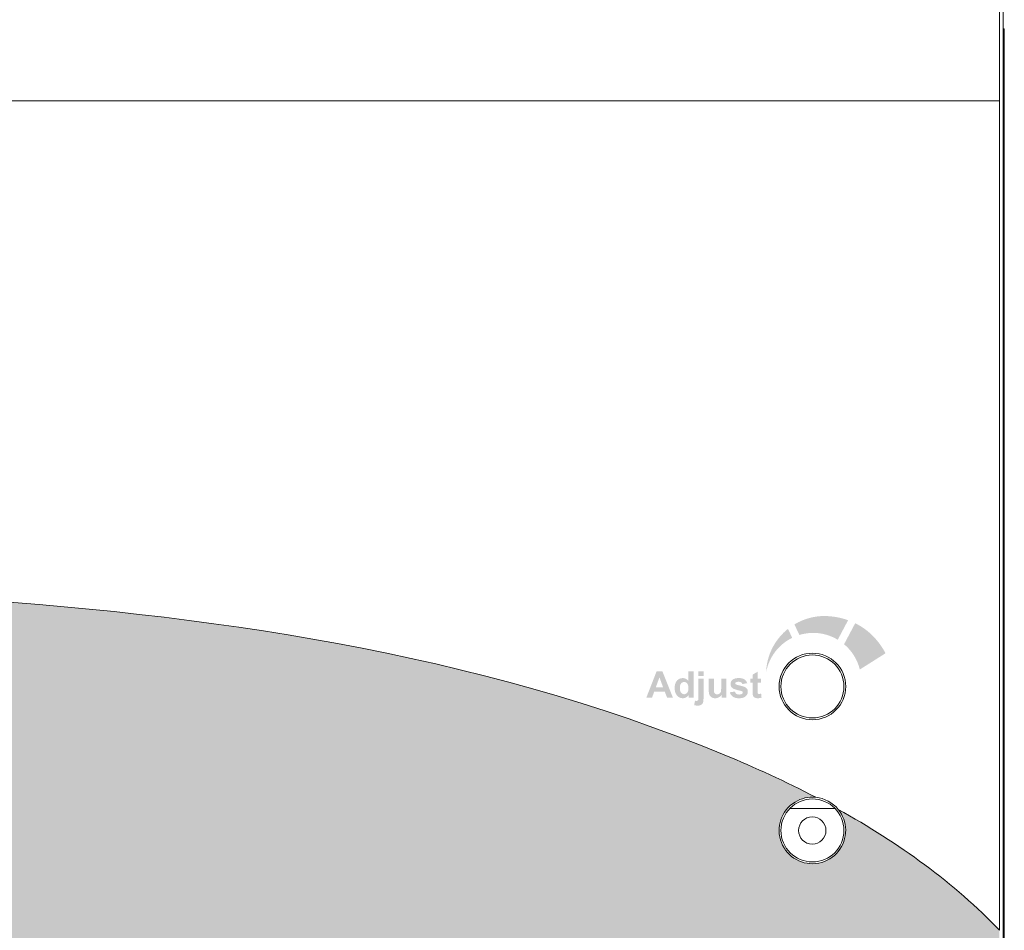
# Model space of a CAD drawing. Header units: millimetres. Extents: x 0 to 560, y 0 to 297.
# Tile 8 of 9: x 469 to 523, y 125 to 176. Entities that reach past the tile are written whole.
import ezdxf

# ---------------------------------------------------------------- set-up
doc = ezdxf.new("R2010")
doc.units = ezdxf.units.MM
doc.layers.get('0').update_dxf_attribs({"linetype": 'CONTINUOUS', "lineweight": 13})
doc.layers.add('Dimension', color=2, linetype='CONTINUOUS', lineweight=9)

msp = doc.modelspace()

# ---------------------------------------------------------------- hatches: boundary and pattern name
at = {"linetype": 'ByBlock'}
h = msp.add_hatch(color=18, dxfattribs=at)
edge = h.paths.add_edge_path()
edge.add_line((379.4999999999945, 171.5500000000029), (379.4999999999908, 90.85000000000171))
edge.add_arc((380.4999999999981, 90.85000000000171), 1, 180, 270)
edge.add_line((380.4999999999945, 89.85000000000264), (393.3999999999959, 89.85000000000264))
edge.add_arc((393.3999999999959, 90.85000000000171), 1, 270, 360)
edge.add_line((394.3999999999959, 90.85000000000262), (394.3999999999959, 102.7500000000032))
edge.add_arc((394.8999999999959, 102.7500000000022), 0.5, 90, 180, ccw=False)
edge.add_line((394.8999999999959, 103.2500000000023), (425.8999999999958, 103.2500000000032))
edge.add_arc((425.8999999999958, 102.7500000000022), 0.5, 0, 90, ccw=False)
edge.add_line((426.3999999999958, 102.7500000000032), (426.3999999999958, 90.85000000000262))
edge.add_arc((427.3999999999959, 90.85000000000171), 1, 180, 270)
edge.add_line((427.3999999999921, 89.85000000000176), (468.1999999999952, 89.85000000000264))
edge.add_arc((468.1999999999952, 90.85000000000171), 1, 270, 360)
edge.add_line((469.1999999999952, 90.85000000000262), (469.1999999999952, 102.7500000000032))
edge.add_arc((469.6999999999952, 102.7500000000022), 0.5, 90, 180, ccw=False)
edge.add_line((469.6999999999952, 103.2500000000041), (510.0999999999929, 103.2500000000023))
edge.add_arc((510.0999999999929, 102.7500000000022), 0.5, 0, 90, ccw=False)
edge.add_line((510.5999999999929, 102.7500000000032), (510.5999999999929, 90.85000000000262))
edge.add_arc((511.5999999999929, 90.85000000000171), 1, 180, 270)
edge.add_line((511.5999999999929, 89.85000000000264), (522.0999999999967, 89.85000000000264))
edge.add_arc((522.0999999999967, 90.85000000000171), 1, 270, 360)
edge.add_line((523.0999999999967, 90.85000000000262), (523.0999999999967, 125.449999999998))
edge.add_spline(control_points=[(523.0999999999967, 125.449999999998), (520.6195278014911, 128.0711685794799), (517.4986139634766, 130.2990989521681), (514.1403322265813, 132.1671852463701)], knot_values=[4.346382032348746, 4.346382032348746, 4.346382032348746, 4.346382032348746, 4.912457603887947, 4.912457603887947, 4.912457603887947, 4.912457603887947], degree=3, periodic=0)
edge.add_arc((512.7050000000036, 130.9999999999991), 1.85, 0.9429759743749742, 39.1173623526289, ccw=False)
edge.add_arc((512.7049999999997, 131), 1.849999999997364, -238.53282465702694, 0.942975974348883, ccw=False)
edge.add_arc((512.7050000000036, 130.9999999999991), 1.85, 84.25433921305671, 121.4671753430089, ccw=False)
edge.add_spline(control_points=[(512.890208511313, 132.8407057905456), (511.2230575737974, 133.7107971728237), (509.5110448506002, 134.4958901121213), (507.8012478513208, 135.1998849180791)], knot_values=[3.999999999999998, 3.999999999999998, 3.999999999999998, 3.999999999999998, 4.276705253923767, 4.276705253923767, 4.276705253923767, 4.276705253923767], degree=3, periodic=0)
edge.add_spline(control_points=[(507.8012478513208, 135.1998849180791), (479.8039719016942, 146.727526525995), (448.8415003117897, 143.3458185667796), (419.3855699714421, 146.3959358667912)], knot_values=[3, 3, 3, 3, 4, 4, 4, 4], degree=3, periodic=0)
edge.add_spline(control_points=[(419.3855699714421, 146.3959358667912), (416.1626810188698, 146.7295935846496), (412.9318683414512, 146.9426728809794), (409.7151805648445, 147.346093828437)], knot_values=[2, 2, 2, 2, 3, 3, 3, 3], degree=3, periodic=0)
edge.add_spline(control_points=[(409.7151805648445, 147.346093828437), (398.204075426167, 148.789589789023), (385.6773554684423, 151.2063258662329), (381.1976948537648, 163.3621810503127)], knot_values=[1, 1, 1, 1, 2, 2, 2, 2], degree=3, periodic=0)
edge.add_spline(control_points=[(381.1976948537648, 163.3621810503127), (381.0387701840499, 163.7930865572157), (380.0918493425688, 166.1465622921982), (379.4999999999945, 171.5500000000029)], knot_values=[0.4642198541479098, 0.4642198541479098, 0.4642198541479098, 0.4642198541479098, 1, 1, 1, 1], degree=3, periodic=0)
edge = h.paths.add_edge_path()
edge.add_spline(control_points=[(379.5047738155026, 171.9974908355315), (379.5031781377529, 171.9971714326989), (379.5015868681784, 171.9968452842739), (379.4999999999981, 171.9965124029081)], knot_values=[0, 0, 0, 0, 0.0009697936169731, 0.0009697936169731, 0.0009697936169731, 0.0009697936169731], degree=3, periodic=0)
at = {"linetype": 'ByBlock', "lineweight": 9}
h = msp.add_hatch(color=256, dxfattribs=at)
edge = h.paths.add_edge_path()
edge.add_spline(control_points=[(516.7688373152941, 140.8450221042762), (516.3788522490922, 141.5721099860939), (515.8214354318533, 142.151575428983), (515.0831509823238, 142.5129661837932)], knot_values=[3, 3, 3, 3, 4, 4, 4, 4], degree=3, periodic=0)
edge.add_spline(control_points=[(515.0831509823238, 142.5129661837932), (515.0831509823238, 142.5129661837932), (514.4654449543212, 141.3469728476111), (514.4654449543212, 141.3469728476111)], knot_values=[0, 0, 0, 0, 1, 1, 1, 1], degree=3, periodic=0)
edge.add_spline(control_points=[(514.4654449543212, 141.3469728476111), (514.8943596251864, 140.9852375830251), (515.2054519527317, 140.4955169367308), (515.3411888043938, 139.9412007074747)], knot_values=[1, 1, 1, 1, 2, 2, 2, 2], degree=3, periodic=0)
edge.add_spline(control_points=[(515.3411888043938, 139.9412007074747), (515.3411888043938, 139.9412007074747), (516.7688373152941, 140.8450221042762), (516.7688373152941, 140.8450221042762)], knot_values=[2, 2, 2, 2, 3, 3, 3, 3], degree=3, periodic=0)
edge = h.paths.add_edge_path()
edge.add_spline(control_points=[(514.1140449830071, 141.595708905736), (514.1140449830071, 141.595708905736), (514.6879982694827, 142.6812592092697), (514.6879982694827, 142.6812592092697)], knot_values=[5, 5, 5, 5, 6, 6, 6, 6], degree=3, periodic=0)
edge.add_spline(control_points=[(514.6879982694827, 142.6812592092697), (514.3882747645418, 142.7871959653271), (514.0644355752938, 142.8617823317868), (513.7116575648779, 142.8979558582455)], knot_values=[0, 0, 0, 0, 1, 1, 1, 1], degree=3, periodic=0)
edge.add_spline(control_points=[(513.7116575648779, 142.8979558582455), (512.9826748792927, 142.9734034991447), (512.2867651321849, 142.7982202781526), (511.7041991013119, 142.4475093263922)], knot_values=[1, 1, 1, 1, 2, 2, 2, 2], degree=3, periodic=0)
edge.add_spline(control_points=[(511.7041991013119, 142.4475093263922), (511.7041991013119, 142.4475093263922), (511.9829075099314, 141.8608091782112), (511.9829075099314, 141.8608091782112)], knot_values=[2, 2, 2, 2, 3, 3, 3, 3], degree=3, periodic=0)
edge.add_spline(control_points=[(511.9829075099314, 141.8608091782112), (512.311225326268, 141.9605447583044), (512.6636588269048, 141.9989575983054), (513.0271166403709, 141.9614060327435)], knot_values=[3, 3, 3, 3, 4, 4, 4, 4], degree=3, periodic=0)
edge.add_spline(control_points=[(513.0271166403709, 141.9614060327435), (513.4253699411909, 141.920581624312), (513.7915838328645, 141.788634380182), (514.1140449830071, 141.595708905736)], knot_values=[4, 4, 4, 4, 5, 5, 5, 5], degree=3, periodic=0)
edge = h.paths.add_edge_path()
edge.add_spline(control_points=[(511.5829316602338, 141.7040572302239), (511.5829316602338, 141.7040572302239), (511.3465979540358, 142.2008403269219), (511.3465979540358, 142.2008403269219)], knot_values=[3, 3, 3, 3, 4, 4, 4, 4], degree=3, periodic=0)
edge.add_spline(control_points=[(511.3465979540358, 142.2008403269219), (510.6909958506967, 141.6752906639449), (510.2376209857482, 140.8992823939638), (510.1446033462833, 139.9975280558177)], knot_values=[0, 0, 0, 0, 1, 1, 1, 1], degree=3, periodic=0)
edge.add_spline(control_points=[(510.1446033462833, 139.9975280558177), (510.1377131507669, 139.9274203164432), (510.1366796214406, 139.8588628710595), (510.1342680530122, 139.7892718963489)], knot_values=[1, 1, 1, 1, 2, 2, 2, 2], degree=3, periodic=0)
edge.add_spline(control_points=[(510.1342680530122, 139.7892718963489), (510.289986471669, 140.6448619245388), (510.8446472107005, 141.3414606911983), (511.5829316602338, 141.7040572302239)], knot_values=[2, 2, 2, 2, 3, 3, 3, 3], degree=3, periodic=0)
h = msp.add_hatch(color=256, dxfattribs=at)
edge = h.paths.add_edge_path()
edge.add_spline(control_points=[(509.6627720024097, 139.4407933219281), (509.6627720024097, 139.4407933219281), (509.856386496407, 139.4407933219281), (509.856386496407, 139.4407933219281)], knot_values=[20, 20, 20, 20, 21, 21, 21, 21], degree=3, periodic=0)
edge.add_spline(control_points=[(509.856386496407, 139.4407933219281), (509.856386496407, 139.4407933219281), (509.856386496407, 139.2147949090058), (509.856386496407, 139.2147949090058)], knot_values=[0, 0, 0, 0, 1, 1, 1, 1], degree=3, periodic=0)
edge.add_spline(control_points=[(509.856386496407, 139.2147949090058), (509.856386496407, 139.2147949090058), (509.6627720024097, 139.2147949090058), (509.6627720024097, 139.2147949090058)], knot_values=[1, 1, 1, 1, 2, 2, 2, 2], degree=3, periodic=0)
edge.add_spline(control_points=[(509.6627720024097, 139.2147949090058), (509.6627720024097, 139.2147949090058), (509.6627720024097, 138.7827796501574), (509.6627720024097, 138.7827796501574)], knot_values=[2, 2, 2, 2, 3, 3, 3, 3], degree=3, periodic=0)
edge.add_spline(control_points=[(509.6627720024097, 138.7827796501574), (509.6627720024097, 138.6952741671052), (509.6641500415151, 138.6442867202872), (509.6682841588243, 138.6298173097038)], knot_values=[3, 3, 3, 3, 4, 4, 4, 4], degree=3, periodic=0)
edge.add_spline(control_points=[(509.6682841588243, 138.6298173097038), (509.6717292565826, 138.6153478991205), (509.6799974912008, 138.6036345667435), (509.6930888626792, 138.5939882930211)], knot_values=[4, 4, 4, 4, 5, 5, 5, 5], degree=3, periodic=0)
edge.add_spline(control_points=[(509.6930888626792, 138.5939882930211), (509.7065247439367, 138.5846865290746), (509.7223721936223, 138.5798633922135), (509.7413202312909, 138.5798633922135), (509.7675029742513, 138.5798633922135), (509.8053990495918, 138.5891651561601), (509.8553529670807, 138.6070796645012)], knot_values=[5, 5, 5, 5, 6, 6, 6, 7, 7, 7, 7], degree=3, periodic=0)
edge.add_spline(control_points=[(509.8553529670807, 138.6070796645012), (509.8553529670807, 138.6070796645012), (509.8798131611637, 138.3872824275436), (509.8798131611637, 138.3872824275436)], knot_values=[7, 7, 7, 7, 8, 8, 8, 8], degree=3, periodic=0)
edge.add_spline(control_points=[(509.8798131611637, 138.3872824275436), (509.8136672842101, 138.3590326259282), (509.7389086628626, 138.3445632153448), (509.6555372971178, 138.3445632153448), (509.6042053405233, 138.3445632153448), (509.5580410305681, 138.3531759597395), (509.517388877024, 138.3704014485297)], knot_values=[8, 8, 8, 8, 9, 9, 9, 10, 10, 10, 10], degree=3, periodic=0)
edge.add_spline(control_points=[(509.517388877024, 138.3704014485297), (509.4760477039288, 138.3876269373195), (509.4460753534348, 138.4100200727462), (509.4267828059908, 138.4368918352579)], knot_values=[10, 10, 10, 10, 11, 11, 11, 11], degree=3, periodic=0)
edge.add_spline(control_points=[(509.4267828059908, 138.4368918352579), (509.4078347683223, 138.4644526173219), (509.3943988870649, 138.5009706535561), (509.3871641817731, 138.5478239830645)], knot_values=[11, 11, 11, 11, 12, 12, 12, 12], degree=3, periodic=0)
edge.add_spline(control_points=[(509.3871641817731, 138.5478239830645), (509.3809630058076, 138.580552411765), (509.3778624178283, 138.6470427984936), (509.3778624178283, 138.7476396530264)], knot_values=[12, 12, 12, 12, 13, 13, 13, 13], degree=3, periodic=0)
edge.add_spline(control_points=[(509.3778624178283, 138.7476396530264), (509.3778624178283, 138.7476396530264), (509.3778624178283, 139.2147949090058), (509.3778624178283, 139.2147949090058)], knot_values=[13, 13, 13, 13, 14, 14, 14, 14], degree=3, periodic=0)
edge.add_spline(control_points=[(509.3778624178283, 139.2147949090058), (509.3778624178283, 139.2147949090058), (509.2476377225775, 139.2147949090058), (509.2476377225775, 139.2147949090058)], knot_values=[14, 14, 14, 14, 15, 15, 15, 15], degree=3, periodic=0)
edge.add_spline(control_points=[(509.2476377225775, 139.2147949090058), (509.2476377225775, 139.2147949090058), (509.2476377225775, 139.4407933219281), (509.2476377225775, 139.4407933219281)], knot_values=[15, 15, 15, 15, 16, 16, 16, 16], degree=3, periodic=0)
edge.add_spline(control_points=[(509.2476377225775, 139.4407933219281), (509.2476377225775, 139.4407933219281), (509.3778624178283, 139.4407933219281), (509.3778624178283, 139.4407933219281)], knot_values=[16, 16, 16, 16, 17, 17, 17, 17], degree=3, periodic=0)
edge.add_spline(control_points=[(509.3778624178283, 139.4407933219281), (509.3778624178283, 139.4407933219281), (509.3778624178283, 139.6540448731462), (509.3778624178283, 139.6540448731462)], knot_values=[17, 17, 17, 17, 18, 18, 18, 18], degree=3, periodic=0)
edge.add_spline(control_points=[(509.3778624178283, 139.6540448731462), (509.3778624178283, 139.6540448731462), (509.6627720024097, 139.819754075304), (509.6627720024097, 139.819754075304)], knot_values=[18, 18, 18, 18, 19, 19, 19, 19], degree=3, periodic=0)
edge.add_spline(control_points=[(509.6627720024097, 139.819754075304), (509.6627720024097, 139.819754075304), (509.6627720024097, 139.4407933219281), (509.6627720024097, 139.4407933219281)], knot_values=[19, 19, 19, 19, 20, 20, 20, 20], degree=3, periodic=0)
edge = h.paths.add_edge_path()
edge.add_spline(control_points=[(508.993734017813, 138.4506722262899), (508.9113961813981, 138.3800477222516), (508.7897842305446, 138.3445632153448), (508.6292426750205, 138.3445632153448), (508.4831705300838, 138.3445632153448), (508.3674152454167, 138.3741910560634), (508.2823213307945, 138.4334467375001), (508.1972274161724, 138.4927024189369), (508.1414168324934, 138.5733177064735), (508.1152340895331, 138.6746035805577)], knot_values=[23, 23, 23, 23, 24, 24, 24, 25, 25, 25, 26, 26, 26, 26], degree=3, periodic=0)
edge.add_spline(control_points=[(508.1152340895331, 138.6746035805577), (508.1152340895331, 138.6746035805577), (508.3997991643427, 138.7180118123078), (508.3997991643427, 138.7180118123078)], knot_values=[0, 0, 0, 0, 1, 1, 1, 1], degree=3, periodic=0)
edge.add_spline(control_points=[(508.3997991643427, 138.7180118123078), (508.4122015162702, 138.6628902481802), (508.4366617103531, 138.6212045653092), (508.4735242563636, 138.5926102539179)], knot_values=[1, 1, 1, 1, 2, 2, 2, 2], degree=3, periodic=0)
edge.add_spline(control_points=[(508.4735242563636, 138.5926102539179), (508.5107313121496, 138.5636714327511), (508.5624077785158, 138.5495465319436), (508.6292426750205, 138.5495465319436), (508.7022787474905, 138.5495465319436), (508.7574003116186, 138.5629824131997), (508.7946073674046, 138.5898541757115)], knot_values=[2, 2, 2, 2, 3, 3, 3, 4, 4, 4, 4], degree=3, periodic=0)
edge.add_spline(control_points=[(508.7946073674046, 138.5898541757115), (508.8194120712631, 138.6088022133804), (508.8318144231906, 138.6339514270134), (508.8318144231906, 138.6656463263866), (508.8318144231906, 138.687005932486), (508.8252687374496, 138.7049204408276), (508.8118328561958, 138.719389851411)], knot_values=[4, 4, 4, 4, 5, 5, 5, 6, 6, 6, 6], degree=3, periodic=0)
edge.add_spline(control_points=[(508.8118328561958, 138.719389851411), (508.7977079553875, 138.7324812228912), (508.7660130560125, 138.74488357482), (508.7167481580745, 138.756596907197)], knot_values=[6, 6, 6, 6, 7, 7, 7, 7], degree=3, periodic=0)
edge.add_spline(control_points=[(508.7167481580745, 138.756596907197), (508.4879936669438, 138.8068953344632), (508.3432995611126, 138.8530596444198), (508.2819768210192, 138.8950898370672)], knot_values=[7, 7, 7, 7, 8, 8, 8, 8], degree=3, periodic=0)
edge.add_spline(control_points=[(508.2819768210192, 138.8950898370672), (508.1972274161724, 138.9529674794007), (508.1545082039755, 139.0332382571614), (508.1545082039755, 139.1362466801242), (508.1545082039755, 139.2292643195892), (508.1913707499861, 139.3071235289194), (508.264751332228, 139.3705133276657)], knot_values=[8, 8, 8, 8, 9, 9, 9, 10, 10, 10, 10], degree=3, periodic=0)
edge.add_spline(control_points=[(508.264751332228, 139.3705133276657), (508.3377874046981, 139.4335586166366), (508.451820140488, 139.4652535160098), (508.6058160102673, 139.4652535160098), (508.7525771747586, 139.4652535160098), (508.8614422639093, 139.4414823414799), (508.9331002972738, 139.3935954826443)], knot_values=[10, 10, 10, 10, 11, 11, 11, 12, 12, 12, 12], degree=3, periodic=0)
edge.add_spline(control_points=[(508.9331002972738, 139.3935954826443), (509.0040693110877, 139.3457086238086), (509.0536787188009, 139.2750841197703), (509.0805504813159, 139.1817219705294)], knot_values=[12, 12, 12, 12, 13, 13, 13, 13], degree=3, periodic=0)
edge.add_spline(control_points=[(509.0805504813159, 139.1817219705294), (509.0805504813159, 139.1817219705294), (508.8128663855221, 139.1321125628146), (508.8128663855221, 139.1321125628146)], knot_values=[13, 13, 13, 13, 14, 14, 14, 14], degree=3, periodic=0)
edge.add_spline(control_points=[(508.8128663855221, 139.1321125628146), (508.8014975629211, 139.1737982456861), (508.7794489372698, 139.2058376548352), (508.7477540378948, 139.227886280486)], knot_values=[14, 14, 14, 14, 15, 15, 15, 15], degree=3, periodic=0)
edge.add_spline(control_points=[(508.7477540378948, 139.227886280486), (508.7157146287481, 139.2502794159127), (508.6698948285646, 139.2613037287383), (508.6109836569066, 139.2613037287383), (508.5362250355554, 139.2613037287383), (508.482481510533, 139.2509684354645), (508.4504421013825, 139.229953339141)], knot_values=[15, 15, 15, 15, 16, 16, 16, 17, 17, 17, 17], degree=3, periodic=0)
edge.add_spline(control_points=[(508.4504421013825, 139.229953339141), (508.4287379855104, 139.2151394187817), (508.4180581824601, 139.1961913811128), (508.4180581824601, 139.1724202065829), (508.4180581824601, 139.1520941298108), (508.4273599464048, 139.135213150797), (508.4463079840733, 139.1210882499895)], knot_values=[17, 17, 17, 17, 18, 18, 18, 19, 19, 19, 19], degree=3, periodic=0)
edge.add_spline(control_points=[(508.4463079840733, 139.1210882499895), (508.4721462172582, 139.1021402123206), (508.5603407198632, 139.0756129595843), (508.7112360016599, 139.0411619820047)], knot_values=[19, 19, 19, 19, 20, 20, 20, 20], degree=3, periodic=0)
edge.add_spline(control_points=[(508.7112360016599, 139.0411619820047), (508.8624757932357, 139.0067110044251), (508.967895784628, 138.9646808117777), (509.0278404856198, 138.9150714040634)], knot_values=[20, 20, 20, 20, 21, 21, 21, 21], degree=3, periodic=0)
edge.add_spline(control_points=[(509.0278404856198, 138.9150714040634), (509.0870961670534, 138.8647729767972), (509.1167240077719, 138.7944929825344), (509.1167240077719, 138.7042314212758), (509.1167240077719, 138.605701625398), (509.0757273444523, 138.5212967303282), (508.993734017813, 138.4506722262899)], knot_values=[21, 21, 21, 21, 22, 22, 22, 23, 23, 23, 23], degree=3, periodic=0)
edge = h.paths.add_edge_path()
edge.add_spline(control_points=[(507.9209305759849, 138.3686788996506), (507.9209305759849, 138.3686788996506), (507.6577251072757, 138.3686788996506), (507.6577251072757, 138.3686788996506)], knot_values=[18, 18, 18, 18, 19, 19, 19, 19], degree=3, periodic=0)
edge.add_spline(control_points=[(507.6577251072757, 138.3686788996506), (507.6577251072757, 138.3686788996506), (507.6577251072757, 138.5292204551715), (507.6577251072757, 138.5292204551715)], knot_values=[0, 0, 0, 0, 1, 1, 1, 1], degree=3, periodic=0)
edge.add_spline(control_points=[(507.6577251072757, 138.5292204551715), (507.618450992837, 138.4720318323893), (507.5674635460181, 138.427245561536), (507.5037292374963, 138.3941726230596), (507.4399949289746, 138.3610996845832), (507.3731600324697, 138.3445632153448), (507.3021910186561, 138.3445632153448), (507.2301884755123, 138.3445632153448), (507.1657651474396, 138.3604106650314), (507.1085765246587, 138.3921055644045)], knot_values=[1, 1, 1, 1, 2, 2, 2, 3, 3, 3, 4, 4, 4, 4], degree=3, periodic=0)
edge.add_spline(control_points=[(507.1085765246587, 138.3921055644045), (507.0513879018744, 138.4238004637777), (507.0100467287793, 138.4682422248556), (506.9842084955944, 138.5254308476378)], knot_values=[4, 4, 4, 4, 5, 5, 5, 5], degree=3, periodic=0)
edge.add_spline(control_points=[(506.9842084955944, 138.5254308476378), (506.9587147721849, 138.58261947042), (506.945967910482, 138.661512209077), (506.945967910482, 138.7627980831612)], knot_values=[5, 5, 5, 5, 6, 6, 6, 6], degree=3, periodic=0)
edge.add_spline(control_points=[(506.945967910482, 138.7627980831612), (506.945967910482, 138.7627980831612), (506.945967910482, 139.4407933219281), (506.945967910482, 139.4407933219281)], knot_values=[6, 6, 6, 6, 7, 7, 7, 7], degree=3, periodic=0)
edge.add_spline(control_points=[(506.945967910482, 139.4407933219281), (506.945967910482, 139.4407933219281), (507.2294994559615, 139.4407933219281), (507.2294994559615, 139.4407933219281)], knot_values=[7, 7, 7, 7, 8, 8, 8, 8], degree=3, periodic=0)
edge.add_spline(control_points=[(507.2294994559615, 139.4407933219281), (507.2294994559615, 139.4407933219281), (507.2294994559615, 138.9481443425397), (507.2294994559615, 138.9481443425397)], knot_values=[8, 8, 8, 8, 9, 9, 9, 9], degree=3, periodic=0)
edge.add_spline(control_points=[(507.2294994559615, 138.9481443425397), (507.2294994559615, 138.7975935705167), (507.2346671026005, 138.7052649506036), (507.2450023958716, 138.6711584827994)], knot_values=[9, 9, 9, 9, 10, 10, 10, 10], degree=3, periodic=0)
edge.add_spline(control_points=[(507.2450023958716, 138.6711584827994), (507.2556821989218, 138.6373965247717), (507.2746302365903, 138.6105247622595), (507.3021910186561, 138.5905431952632)], knot_values=[10, 10, 10, 10, 11, 11, 11, 11], degree=3, periodic=0)
edge.add_spline(control_points=[(507.3021910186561, 138.5905431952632), (507.3297518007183, 138.5705616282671), (507.3648917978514, 138.5609153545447), (507.4072665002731, 138.5609153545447), (507.4558423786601, 138.5609153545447), (507.4992506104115, 138.5740067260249), (507.5374911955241, 138.6005339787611), (507.5757317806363, 138.6270612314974), (507.6019145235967, 138.6601341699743), (507.6163839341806, 138.6994082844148)], knot_values=[11, 11, 11, 11, 12, 12, 12, 13, 13, 13, 14, 14, 14, 14], degree=3, periodic=0)
edge.add_spline(control_points=[(507.6163839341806, 138.6994082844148), (507.6301643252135, 138.7386823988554), (507.6373990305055, 138.8351451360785), (507.6373990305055, 138.9887964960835)], knot_values=[14, 14, 14, 14, 15, 15, 15, 15], degree=3, periodic=0)
edge.add_spline(control_points=[(507.6373990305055, 138.9887964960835), (507.6373990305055, 138.9887964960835), (507.6373990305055, 139.4407933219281), (507.6373990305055, 139.4407933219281)], knot_values=[15, 15, 15, 15, 16, 16, 16, 16], degree=3, periodic=0)
edge.add_spline(control_points=[(507.6373990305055, 139.4407933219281), (507.6373990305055, 139.4407933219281), (507.9209305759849, 139.4407933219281), (507.9209305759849, 139.4407933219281)], knot_values=[16, 16, 16, 16, 17, 17, 17, 17], degree=3, periodic=0)
edge.add_spline(control_points=[(507.9209305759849, 139.4407933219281), (507.9209305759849, 139.4407933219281), (507.9209305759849, 138.3686788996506), (507.9209305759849, 138.3686788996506)], knot_values=[17, 17, 17, 17, 18, 18, 18, 18], degree=3, periodic=0)
h.paths.add_polyline_path([(506.6548571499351, 139.5861764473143), (506.3713256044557, 139.5861764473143), (506.3713256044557, 139.8486928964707), (506.6548571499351, 139.8486928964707)])
edge = h.paths.add_edge_path()
edge.add_spline(control_points=[(506.3713256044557, 139.4407933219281), (506.3713256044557, 139.4407933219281), (506.6548571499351, 139.4407933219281), (506.6548571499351, 139.4407933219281)], knot_values=[13, 13, 13, 13, 14, 14, 14, 14], degree=3, periodic=0)
edge.add_spline(control_points=[(506.6548571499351, 139.4407933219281), (506.6548571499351, 139.4407933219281), (506.6548571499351, 138.4024408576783), (506.6548571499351, 138.4024408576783)], knot_values=[0, 0, 0, 0, 1, 1, 1, 1], degree=3, periodic=0)
edge.add_spline(control_points=[(506.6548571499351, 138.4024408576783), (506.6548571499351, 138.2656704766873), (506.6458998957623, 138.1692077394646), (506.6279853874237, 138.1130526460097)], knot_values=[1, 1, 1, 1, 2, 2, 2, 2], degree=3, periodic=0)
edge.add_spline(control_points=[(506.6279853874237, 138.1130526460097), (506.6104153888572, 138.0568975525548), (506.5759644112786, 138.0128003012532), (506.5249769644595, 137.9814499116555)], knot_values=[2, 2, 2, 2, 3, 3, 3, 3], degree=3, periodic=0)
edge.add_spline(control_points=[(506.5249769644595, 137.9814499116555), (506.4743340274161, 137.9497550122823), (506.409566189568, 137.9339075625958), (506.3306734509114, 137.9339075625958), (506.3024236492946, 137.9339075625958), (506.272106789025, 137.9363191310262), (506.2393783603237, 137.9414867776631)], knot_values=[3, 3, 3, 3, 4, 4, 4, 5, 5, 5, 5], degree=3, periodic=0)
edge.add_spline(control_points=[(506.2393783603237, 137.9414867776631), (506.2066499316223, 137.9463099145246), (506.1715099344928, 137.9538891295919), (506.1339583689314, 137.9642244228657)], knot_values=[5, 5, 5, 5, 6, 6, 6, 6], degree=3, periodic=0)
edge.add_spline(control_points=[(506.1339583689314, 137.9642244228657), (506.1339583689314, 137.9642244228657), (506.1832232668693, 138.2064147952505), (506.1832232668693, 138.2064147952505)], knot_values=[6, 6, 6, 6, 7, 7, 7, 7], degree=3, periodic=0)
edge.add_spline(control_points=[(506.1832232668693, 138.2064147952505), (506.1970036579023, 138.203658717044), (506.2094060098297, 138.2015916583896), (506.2211193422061, 138.1998691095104), (506.2328326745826, 138.1981465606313), (506.2438569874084, 138.197113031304), (506.2541922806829, 138.197113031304), (506.2831311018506, 138.197113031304), (506.3065577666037, 138.2033142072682), (506.3251612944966, 138.215716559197)], knot_values=[7, 7, 7, 7, 8, 8, 8, 9, 9, 9, 10, 10, 10, 10], degree=3, periodic=0)
edge.add_spline(control_points=[(506.3251612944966, 138.215716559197), (506.3437648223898, 138.2284634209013), (506.3561671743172, 138.2432773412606), (506.3620238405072, 138.2608473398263), (506.3678805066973, 138.278417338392), (506.3713256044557, 138.3307828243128), (506.3713256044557, 138.4182883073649)], knot_values=[10, 10, 10, 10, 11, 11, 11, 12, 12, 12, 12], degree=3, periodic=0)
edge.add_spline(control_points=[(506.3713256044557, 138.4182883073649), (506.3713256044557, 138.4182883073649), (506.3713256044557, 139.4407933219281), (506.3713256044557, 139.4407933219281)], knot_values=[12, 12, 12, 12, 13, 13, 13, 13], degree=3, periodic=0)
edge = h.paths.add_edge_path(flags=16)
edge.add_spline(control_points=[(505.4080762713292, 139.1679415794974), (505.3626009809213, 139.1145425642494), (505.3398633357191, 139.0346162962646), (505.3398633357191, 138.9281627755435)], knot_values=[7, 7, 7, 7, 8, 8, 8, 8], degree=3, periodic=0)
edge.add_spline(control_points=[(505.3398633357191, 138.9281627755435), (505.3398633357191, 138.8137855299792), (505.3557107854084, 138.731103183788), (505.3874056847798, 138.6797712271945)], knot_values=[0, 0, 0, 0, 1, 1, 1, 1], degree=3, periodic=0)
edge.add_spline(control_points=[(505.3874056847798, 138.6797712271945), (505.4332254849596, 138.605701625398), (505.4969597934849, 138.568839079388), (505.5792976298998, 138.568839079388), (505.6444099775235, 138.568839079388), (505.7002205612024, 138.5967443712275), (505.7456958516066, 138.6518659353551)], knot_values=[1, 1, 1, 1, 2, 2, 2, 3, 3, 3, 3], degree=3, periodic=0)
edge.add_spline(control_points=[(505.7456958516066, 138.6518659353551), (505.7918601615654, 138.707676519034), (505.8145978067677, 138.7903588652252), (505.8145978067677, 138.9009465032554), (505.8145978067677, 139.0239364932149), (505.7925491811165, 139.1128200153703), (505.7477629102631, 139.1669080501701)], knot_values=[3, 3, 3, 3, 4, 4, 4, 5, 5, 5, 5], degree=3, periodic=0)
edge.add_spline(control_points=[(505.7477629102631, 139.1669080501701), (505.7036656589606, 139.2209960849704), (505.6464770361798, 139.2482123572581), (505.5772305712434, 139.2482123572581), (505.5100511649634, 139.2482123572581), (505.4535515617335, 139.2216851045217), (505.4080762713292, 139.1679415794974)], knot_values=[5, 5, 5, 5, 6, 6, 6, 7, 7, 7, 7], degree=3, periodic=0)
edge = h.paths.add_edge_path()
edge.add_spline(control_points=[(506.0970958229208, 139.8486928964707), (506.0970958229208, 139.8486928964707), (506.0970958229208, 138.3686788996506), (506.0970958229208, 138.3686788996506)], knot_values=[11, 11, 11, 11, 12, 12, 12, 12], degree=3, periodic=0)
edge.add_spline(control_points=[(506.0970958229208, 138.3686788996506), (506.0970958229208, 138.3686788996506), (505.8338903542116, 138.3686788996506), (505.8338903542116, 138.3686788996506)], knot_values=[0, 0, 0, 0, 1, 1, 1, 1], degree=3, periodic=0)
edge.add_spline(control_points=[(505.8338903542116, 138.3686788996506), (505.8338903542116, 138.3686788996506), (505.8338903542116, 138.5264643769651), (505.8338903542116, 138.5264643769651)], knot_values=[1, 1, 1, 1, 2, 2, 2, 2], degree=3, periodic=0)
edge.add_spline(control_points=[(505.8338903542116, 138.5264643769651), (505.789793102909, 138.4651416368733), (505.7381166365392, 138.4196663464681), (505.6788609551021, 138.3896939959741)], knot_values=[2, 2, 2, 2, 3, 3, 3, 3], degree=3, periodic=0)
edge.add_spline(control_points=[(505.6788609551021, 138.3896939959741), (505.6192607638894, 138.35972164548), (505.5589715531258, 138.3445632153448), (505.4983378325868, 138.3445632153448), (505.3753478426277, 138.3445632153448), (505.2699278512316, 138.3941726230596), (505.1820778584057, 138.4933914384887)], knot_values=[3, 3, 3, 3, 4, 4, 4, 5, 5, 5, 5], degree=3, periodic=0)
edge.add_spline(control_points=[(505.1820778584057, 138.4933914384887), (505.0942278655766, 138.5926102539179), (505.0504751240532, 138.731103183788), (505.0504751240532, 138.9088702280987), (505.0504751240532, 139.090771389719), (505.0931943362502, 139.2289198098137), (505.1786327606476, 139.3236599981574)], knot_values=[5, 5, 5, 5, 6, 6, 6, 7, 7, 7, 7], degree=3, periodic=0)
edge.add_spline(control_points=[(505.1786327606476, 139.3236599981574), (505.2640711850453, 139.4180556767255), (505.372247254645, 139.4652535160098), (505.502471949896, 139.4652535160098), (505.6223613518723, 139.4652535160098), (505.7260587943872, 139.4152995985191), (505.8135642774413, 139.3160807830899)], knot_values=[7, 7, 7, 7, 8, 8, 8, 9, 9, 9, 9], degree=3, periodic=0)
edge.add_spline(control_points=[(505.8135642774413, 139.3160807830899), (505.8135642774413, 139.3160807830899), (505.8135642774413, 139.8486928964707), (505.8135642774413, 139.8486928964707)], knot_values=[9, 9, 9, 9, 10, 10, 10, 10], degree=3, periodic=0)
edge.add_spline(control_points=[(505.8135642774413, 139.8486928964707), (505.8135642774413, 139.8486928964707), (506.0970958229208, 139.8486928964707), (506.0970958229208, 139.8486928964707)], knot_values=[10, 10, 10, 10, 11, 11, 11, 11], degree=3, periodic=0)
h.paths.add_polyline_path([(504.0038544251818, 138.9543455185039), (504.4076198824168, 138.9543455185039), (504.2036700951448, 139.5034941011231)], flags=16)
h.paths.add_polyline_path([(504.3652451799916, 139.8486928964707), (504.9578019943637, 138.3686788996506), (504.6329292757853, 138.3686788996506), (504.5033936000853, 138.7049204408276), (503.9118703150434, 138.7049204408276), (503.7895693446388, 138.3686788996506), (503.4726203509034, 138.3686788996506), (504.0493297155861, 139.8486928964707)])
at = {"layer": 'Dimension', "lineweight": 9}
h = msp.add_hatch(color=7, dxfattribs=at)
h.paths.add_polyline_path([(508.9451581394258, 130.2601566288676), (508.6464681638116, 130.2601566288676), (508.6464681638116, 131.7398261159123), (508.9451581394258, 131.7398261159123), (508.9451581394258, 131.0828459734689), (509.5490837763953, 131.7398261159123), (509.9507821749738, 131.7398261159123), (509.3933653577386, 131.163461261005), (509.9810990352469, 130.2601566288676), (509.5945590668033, 130.2601566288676), (509.1873485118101, 130.9546883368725), (508.9451581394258, 130.7073303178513)])
edge = h.paths.add_edge_path(flags=16)
edge.add_spline(control_points=[(507.3941751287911, 131.3832584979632), (507.3187274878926, 131.2985090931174), (507.2811759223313, 131.1710404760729), (507.2811759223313, 131.0008526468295)], knot_values=[7, 7, 7, 7, 8, 8, 8, 8], degree=3, periodic=0)
edge.add_spline(control_points=[(507.2811759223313, 131.0008526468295), (507.2811759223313, 130.8334208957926), (507.3197610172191, 130.7062967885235), (507.3972757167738, 130.6198248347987)], knot_values=[0, 0, 0, 0, 1, 1, 1, 1], degree=3, periodic=0)
edge.add_spline(control_points=[(507.3972757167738, 130.6198248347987), (507.4744459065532, 130.5333528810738), (507.5729757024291, 130.4902891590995), (507.6921760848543, 130.4902891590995), (507.8113764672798, 130.4902891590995), (507.9088727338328, 130.5330083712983), (507.9853539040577, 130.6187913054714)], knot_values=[1, 1, 1, 1, 2, 2, 2, 3, 3, 3, 3], degree=3, periodic=0)
edge.add_spline(control_points=[(507.9853539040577, 130.6187913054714), (508.0614905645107, 130.7045742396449), (508.1000756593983, 130.8334208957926), (508.1000756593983, 131.0049867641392), (508.1000756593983, 131.1744855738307), (508.0628686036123, 131.3012651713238), (507.9884544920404, 131.3846365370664), (507.9140403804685, 131.4680079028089), (507.8151660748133, 131.5096935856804), (507.6921760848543, 131.5096935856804), (507.56884158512, 131.5096935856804), (507.469622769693, 131.4673188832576), (507.3941751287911, 131.3832584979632)], knot_values=[3, 3, 3, 3, 4, 4, 4, 5, 5, 5, 6, 6, 6, 7, 7, 7, 7], degree=3, periodic=0)
edge = h.paths.add_edge_path()
edge.add_spline(control_points=[(507.1678322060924, 130.4358566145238), (507.0382965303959, 130.5702154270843), (506.9731841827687, 130.7552171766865), (506.9731841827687, 130.9908618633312)], knot_values=[9, 9, 9, 9, 10, 10, 10, 10], degree=3, periodic=0)
edge.add_spline(control_points=[(506.9731841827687, 130.9908618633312), (506.9731841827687, 131.1414126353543), (506.9955773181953, 131.2681922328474), (507.0410526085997, 131.370167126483)], knot_values=[0, 0, 0, 0, 1, 1, 1, 1], degree=3, periodic=0)
edge.add_spline(control_points=[(507.0410526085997, 131.370167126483), (507.074470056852, 131.4459592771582), (507.1202898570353, 131.5134831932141), (507.1788565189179, 131.5734278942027)], knot_values=[1, 1, 1, 1, 2, 2, 2, 2], degree=3, periodic=0)
edge.add_spline(control_points=[(507.1788565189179, 131.5734278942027), (507.2367341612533, 131.6333725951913), (507.3008129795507, 131.6774698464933), (507.3700594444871, 131.7064086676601)], knot_values=[2, 2, 2, 2, 3, 3, 3, 3], degree=3, periodic=0)
edge.add_spline(control_points=[(507.3700594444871, 131.7064086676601), (507.4620435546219, 131.7456827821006), (507.5684970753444, 131.7649753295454), (507.6887309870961, 131.7649753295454), (507.907150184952, 131.7649753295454), (508.0814721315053, 131.6974514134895), (508.2123858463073, 131.5624035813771)], knot_values=[3, 3, 3, 3, 4, 4, 4, 5, 5, 5, 5], degree=3, periodic=0)
edge.add_spline(control_points=[(508.2123858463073, 131.5624035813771), (508.3432995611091, 131.4270112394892), (508.4087564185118, 131.2389089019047), (508.4087564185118, 130.9980965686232), (508.4087564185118, 130.7590067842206), (508.3439885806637, 130.571937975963), (508.2137638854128, 130.437234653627)], knot_values=[5, 5, 5, 5, 6, 6, 6, 7, 7, 7, 7], degree=3, periodic=0)
edge.add_spline(control_points=[(508.2137638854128, 130.437234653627), (508.0842282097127, 130.3021868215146), (507.9105952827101, 130.2346629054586), (507.692865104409, 130.2346629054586), (507.4730678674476, 130.2346629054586), (507.2980569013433, 130.3018423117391), (507.1678322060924, 130.4358566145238)], knot_values=[7, 7, 7, 7, 8, 8, 8, 9, 9, 9, 9], degree=3, periodic=0)
edge = h.paths.add_edge_path()
edge.add_spline(control_points=[(505.7901376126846, 130.5657367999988), (505.8473262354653, 130.6163797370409), (505.888322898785, 130.6956169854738), (505.9131276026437, 130.8041375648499)], knot_values=[17, 17, 17, 17, 18, 18, 18, 18], degree=3, periodic=0)
edge.add_spline(control_points=[(505.9131276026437, 130.8041375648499), (505.9131276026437, 130.8041375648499), (506.2032048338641, 130.7121534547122), (506.2032048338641, 130.7121534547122)], knot_values=[0, 0, 0, 0, 1, 1, 1, 1], degree=3, periodic=0)
edge.add_spline(control_points=[(506.2032048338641, 130.7121534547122), (506.1584185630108, 130.5505783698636), (506.0846934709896, 130.4306889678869), (505.9813405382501, 130.3524852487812)], knot_values=[1, 1, 1, 1, 2, 2, 2, 2], degree=3, periodic=0)
edge.add_spline(control_points=[(505.9813405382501, 130.3524852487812), (505.8779876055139, 130.2739370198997), (505.7470738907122, 130.2346629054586), (505.5879103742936, 130.2346629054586), (505.3915398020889, 130.2346629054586), (505.2303092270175, 130.3018423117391), (505.1035296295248, 130.4358566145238)], knot_values=[2, 2, 2, 2, 3, 3, 3, 4, 4, 4, 4], degree=3, periodic=0)
edge.add_spline(control_points=[(505.1035296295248, 130.4358566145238), (504.9770945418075, 130.5702154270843), (504.9137047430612, 130.7538391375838), (504.9137047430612, 130.9867277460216), (504.9137047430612, 131.233052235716), (504.977439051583, 131.4245996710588), (505.1045631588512, 131.560681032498)], knot_values=[4, 4, 4, 4, 5, 5, 5, 6, 6, 6, 6], degree=3, periodic=0)
edge.add_spline(control_points=[(505.1045631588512, 131.560681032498), (505.2316872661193, 131.6967623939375), (505.3991190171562, 131.7649753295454), (505.6065139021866, 131.7649753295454), (505.7873815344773, 131.7649753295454), (505.9344872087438, 131.7115763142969), (506.0474864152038, 131.6044337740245)], knot_values=[6, 6, 6, 6, 7, 7, 7, 8, 8, 8, 8], degree=3, periodic=0)
edge.add_spline(control_points=[(506.0474864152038, 131.6044337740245), (506.1150103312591, 131.5413884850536), (506.1653087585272, 131.4504379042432), (506.1990707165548, 131.3322710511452)], knot_values=[8, 8, 8, 8, 9, 9, 9, 9], degree=3, periodic=0)
edge.add_spline(control_points=[(506.1990707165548, 131.3322710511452), (506.1990707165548, 131.3322710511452), (505.9031368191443, 131.2613020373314), (505.9031368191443, 131.2613020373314)], knot_values=[9, 9, 9, 9, 10, 10, 10, 10], degree=3, periodic=0)
edge.add_spline(control_points=[(505.9031368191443, 131.2613020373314), (505.8855668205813, 131.3381277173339), (505.8490487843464, 131.3987614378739), (505.7935827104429, 131.4432031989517)], knot_values=[10, 10, 10, 10, 11, 11, 11, 11], degree=3, periodic=0)
edge.add_spline(control_points=[(505.7935827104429, 131.4432031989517), (505.7381166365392, 131.4873004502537), (505.6705927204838, 131.5096935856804), (505.5913554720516, 131.5096935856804), (505.4814568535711, 131.5096935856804), (505.3922288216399, 131.4704194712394), (505.3240158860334, 131.3915267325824)], knot_values=[11, 11, 11, 11, 12, 12, 12, 13, 13, 13, 13], degree=3, periodic=0)
edge.add_spline(control_points=[(505.3240158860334, 131.3915267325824), (505.2558029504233, 131.3129785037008), (505.2216964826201, 131.1855098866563), (505.2216964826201, 131.0091208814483), (505.2216964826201, 130.8217075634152), (505.2551139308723, 130.6887267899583), (505.322637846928, 130.609145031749)], knot_values=[13, 13, 13, 13, 14, 14, 14, 15, 15, 15, 15], degree=3, periodic=0)
edge.add_spline(control_points=[(505.322637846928, 130.609145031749), (505.3901617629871, 130.5295632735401), (505.4776672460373, 130.4902891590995), (505.5851542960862, 130.4902891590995), (505.6643915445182, 130.4902891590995), (505.7326044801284, 130.5150938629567), (505.7901376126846, 130.5657367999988)], knot_values=[15, 15, 15, 15, 16, 16, 16, 17, 17, 17, 17], degree=3, periodic=0)
edge = h.paths.add_edge_path(flags=16)
edge.add_spline(control_points=[(503.9056691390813, 131.4893675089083), (503.9056691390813, 131.4893675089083), (503.7713103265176, 131.4893675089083), (503.7713103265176, 131.4893675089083)], knot_values=[10, 10, 10, 10, 11, 11, 11, 11], degree=3, periodic=0)
edge.add_spline(control_points=[(503.7713103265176, 131.4893675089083), (503.7713103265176, 131.4893675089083), (503.7713103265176, 130.5092371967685), (503.7713103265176, 130.5092371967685)], knot_values=[0, 0, 0, 0, 1, 1, 1, 1], degree=3, periodic=0)
edge.add_spline(control_points=[(503.7713103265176, 130.5092371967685), (503.7713103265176, 130.5092371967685), (503.994208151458, 130.5092371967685), (503.994208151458, 130.5092371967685)], knot_values=[1, 1, 1, 1, 2, 2, 2, 2], degree=3, periodic=0)
edge.add_spline(control_points=[(503.994208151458, 130.5092371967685), (504.0779240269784, 130.5092371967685), (504.1382132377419, 130.5140603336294), (504.1750757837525, 130.5233620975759)], knot_values=[2, 2, 2, 2, 3, 3, 3, 3], degree=3, periodic=0)
edge.add_spline(control_points=[(504.1750757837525, 130.5233620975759), (504.2236516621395, 130.5357644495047), (504.2636147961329, 130.5560905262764), (504.2959987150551, 130.5850293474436)], knot_values=[3, 3, 3, 3, 4, 4, 4, 4], degree=3, periodic=0)
edge.add_spline(control_points=[(504.2959987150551, 130.5850293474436), (504.3276936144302, 130.6139681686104), (504.3538763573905, 130.6615105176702), (504.3738579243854, 130.7280009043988)], knot_values=[4, 4, 4, 4, 5, 5, 5, 5], degree=3, periodic=0)
edge.add_spline(control_points=[(504.3738579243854, 130.7280009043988), (504.3941840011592, 130.7941467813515), (504.4041747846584, 130.8844083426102), (504.4041747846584, 130.9987855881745), (504.4041747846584, 131.1131628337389), (504.3941840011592, 131.2013573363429), (504.3738579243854, 131.2623355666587)], knot_values=[5, 5, 5, 5, 6, 6, 6, 7, 7, 7, 7], degree=3, periodic=0)
edge.add_spline(control_points=[(504.3738579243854, 131.2623355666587), (504.3538763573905, 131.3236583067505), (504.3256265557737, 131.3715451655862), (504.2891085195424, 131.4056516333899)], knot_values=[7, 7, 7, 7, 8, 8, 8, 8], degree=3, periodic=0)
edge.add_spline(control_points=[(504.2891085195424, 131.4056516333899), (504.2529349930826, 131.4401026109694), (504.2067706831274, 131.463184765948), (504.1509600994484, 131.4755871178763)], knot_values=[8, 8, 8, 8, 9, 9, 9, 9], degree=3, periodic=0)
edge.add_spline(control_points=[(504.1509600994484, 131.4755871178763), (504.1092744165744, 131.4848888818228), (504.027281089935, 131.4893675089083), (503.9056691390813, 131.4893675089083)], knot_values=[9, 9, 9, 9, 10, 10, 10, 10], degree=3, periodic=0)
edge = h.paths.add_edge_path()
edge.add_spline(control_points=[(503.4726203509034, 130.2601566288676), (503.4726203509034, 130.2601566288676), (503.4726203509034, 131.7398261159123), (503.4726203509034, 131.7398261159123)], knot_values=[10, 10, 10, 10, 11, 11, 11, 11], degree=3, periodic=0)
edge.add_spline(control_points=[(503.4726203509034, 131.7398261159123), (503.4726203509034, 131.7398261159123), (504.0186683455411, 131.7398261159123), (504.0186683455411, 131.7398261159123)], knot_values=[0, 0, 0, 0, 1, 1, 1, 1], degree=3, periodic=0)
edge.add_spline(control_points=[(504.0186683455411, 131.7398261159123), (504.1416583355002, 131.7398261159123), (504.2357095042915, 131.7305243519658), (504.3001328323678, 131.7115763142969)], knot_values=[1, 1, 1, 1, 2, 2, 2, 2], degree=3, periodic=0)
edge.add_spline(control_points=[(504.3001328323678, 131.7115763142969), (504.3869492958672, 131.6860825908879), (504.4613634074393, 131.6406073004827), (504.5233751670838, 131.5754949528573)], knot_values=[2, 2, 2, 2, 3, 3, 3, 3], degree=3, periodic=0)
edge.add_spline(control_points=[(504.5233751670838, 131.5754949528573), (504.5853869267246, 131.5100380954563), (504.6322402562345, 131.4301118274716), (504.6646241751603, 131.3357161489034)], knot_values=[3, 3, 3, 3, 4, 4, 4, 4], degree=3, periodic=0)
edge.add_spline(control_points=[(504.6646241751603, 131.3357161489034), (504.6970080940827, 131.2409759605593), (504.7132000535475, 131.1241871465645), (504.7132000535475, 130.9856942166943), (504.7132000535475, 130.8637377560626), (504.6980416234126, 130.7590067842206), (504.6677247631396, 130.6708122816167)], knot_values=[4, 4, 4, 4, 5, 5, 5, 6, 6, 6, 6], degree=3, periodic=0)
edge.add_spline(control_points=[(504.6677247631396, 130.6708122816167), (504.6308622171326, 130.5633252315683), (504.5778077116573, 130.4758197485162), (504.5092502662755, 130.4093293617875)], knot_values=[6, 6, 6, 6, 7, 7, 7, 7], degree=3, periodic=0)
edge.add_spline(control_points=[(504.5092502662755, 130.4093293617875), (504.4572292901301, 130.3586864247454), (504.3876383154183, 130.3194123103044), (504.2994438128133, 130.2911625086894)], knot_values=[7, 7, 7, 7, 8, 8, 8, 8], degree=3, periodic=0)
edge.add_spline(control_points=[(504.2994438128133, 130.2911625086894), (504.2332979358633, 130.2704919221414), (504.1451034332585, 130.2601566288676), (504.0348603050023, 130.2601566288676)], knot_values=[8, 8, 8, 8, 9, 9, 9, 9], degree=3, periodic=0)
edge.add_spline(control_points=[(504.0348603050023, 130.2601566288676), (504.0348603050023, 130.2601566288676), (503.4726203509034, 130.2601566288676), (503.4726203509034, 130.2601566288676)], knot_values=[9, 9, 9, 9, 10, 10, 10, 10], degree=3, periodic=0)

# ---------------------------------------------------------------- linework, layer by layer
at = {"linetype": 'ByBlock'}
for p, q in [((523.3000000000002, 88), (523.3000000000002, 209)), ((523.0999999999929, 125.4499999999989), (523.0999999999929, 206.1500000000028)), ((523.3699999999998, 175.5500000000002), (523.3000000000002, 175.5500000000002)), ((523.3699999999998, 175.5500000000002), (523.3699999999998, 112.0500000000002)), ((379.4999999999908, 171.5500000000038), (523.0999999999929, 171.5500000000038)), ((513.9596314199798, 132.2200000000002), (511.4503685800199, 132.2200000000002))]:
    msp.add_line(p, q, dxfattribs=at)
for centre, radius in [((512.7049999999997, 139), 1.85), ((512.7049999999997, 139), 1.75), ((512.7049999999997, 131), 1.75), ((512.6999999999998, 131), 0.76)]:
    msp.add_circle(centre, radius, dxfattribs=at)
for centre, radius, start, end in [((512.7049999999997, 131), 1.849999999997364, 121.4671753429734, 0.9429759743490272), ((512.7050000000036, 130.9999999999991), 1.85, 84.25433921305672, 121.4671753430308), ((512.7050000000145, 131.000000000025), 1.849999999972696, 39.11736235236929, 84.25433921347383), ((512.7050000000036, 130.9999999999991), 1.85, 0.9429759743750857, 39.11736235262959)]:
    msp.add_arc(centre, radius, start, end, dxfattribs=at)
for points in [[(419.3855699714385, 146.3959358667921), (448.8415003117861, 143.3458185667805), (479.8039719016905, 146.7275265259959), (507.8012478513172, 135.19988491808)], [(419.3855699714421, 146.3959358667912), (448.8415003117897, 143.3458185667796), (479.8039719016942, 146.727526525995), (507.8012478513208, 135.1998849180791)], [(507.8012478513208, 135.1998849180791), (509.5110448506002, 134.4958901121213), (511.2230575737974, 133.7107971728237), (512.890208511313, 132.8407057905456)], [(514.1403322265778, 132.167185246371), (517.498613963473, 130.299098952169), (520.6195278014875, 128.0711685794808), (523.0999999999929, 125.4499999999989)], [(514.1403322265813, 132.1671852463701), (517.4986139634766, 130.2990989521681), (520.6195278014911, 128.0711685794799), (523.0999999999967, 125.449999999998)]]:
    msp.add_open_spline(points, degree=3, dxfattribs=at)
at = {"layer": 'Dimension', "color": 254}
msp.add_open_spline([(507.8012478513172, 135.19988491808), (509.5110448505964, 134.4958901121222), (511.2230575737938, 133.7107971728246), (512.8902085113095, 132.8407057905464)], degree=3, dxfattribs=at)

doc.saveas('drawing.dxf')
